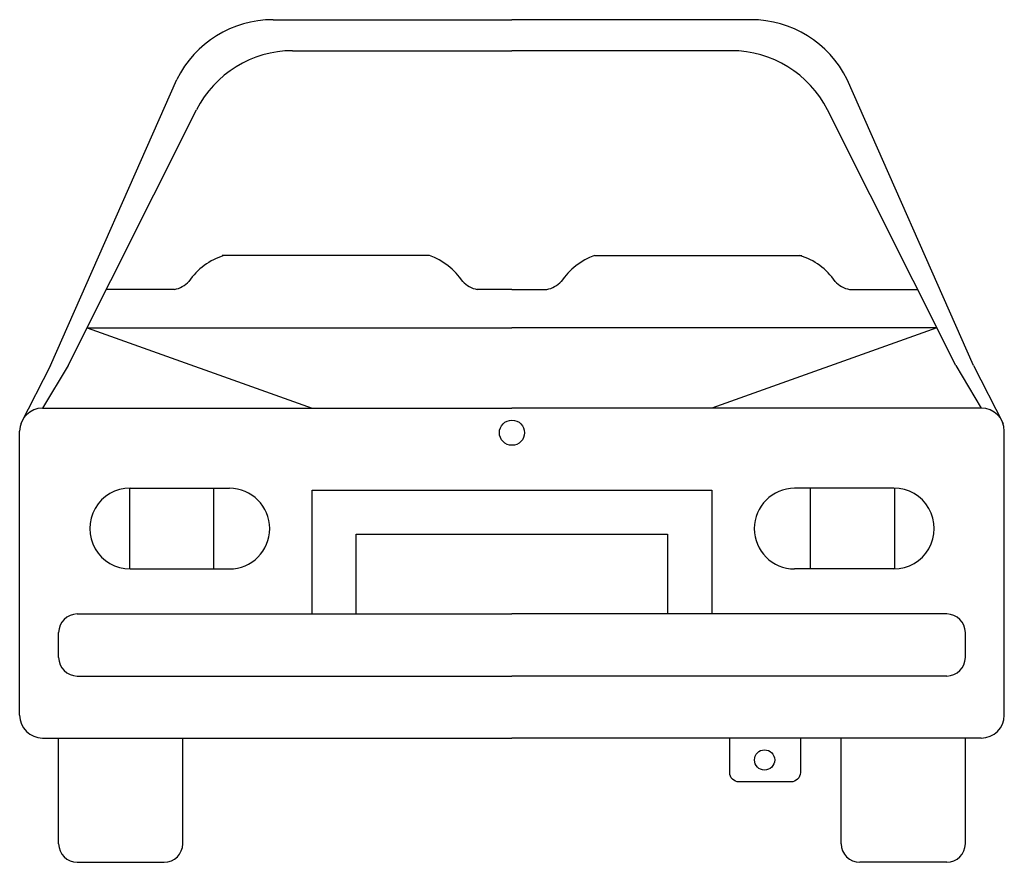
# Model space of a CAD drawing. Extents: x 16.33 to 17.92, y -10.56 to -9.2.
import ezdxf

# ---------------------------------------------------------------- set-up
doc = ezdxf.new("R2010")
doc.units = 0
doc.header["$MEASUREMENT"] = 0
doc.layers.get('0').update_dxf_attribs({"linetype": 'CONTINUOUS'})

# ---------------------------------------------------------------- blocks, each defined once
blk = doc.blocks.new('CARRITO')
for p, q in [((0.4141, 1.3616), (0.7989, 1.3616)), ((1.1838, 1.3616), (0.7989, 1.3616)), ((0.4454, 1.3116), (0.7989, 1.3116)), ((1.1524, 1.3116), (0.7989, 1.3116)), ((0.0555, 0.8044), (0.2591, 1.2654)), ((1.5424, 0.8044), (1.3388, 1.2654)), ((0.0841, 0.8044), (0.2908, 1.2162)), ((1.5138, 0.8044), (1.307, 1.2162)), ((0.666, 0.9817), (0.332, 0.9817)), ((0.9318, 0.9817), (1.2659, 0.9817)), ((0.2552, 0.9271), (0.1457, 0.9271)), ((0.7989, 0.9271), (0.7428, 0.9271)), ((0.7989, 0.9271), (0.8551, 0.9271)), ((1.3426, 0.9271), (1.4522, 0.9271)), ((0.1147, 0.8654), (0.477, 0.7359)), ((0.1147, 0.8654), (0.7989, 0.8654)), ((1.4832, 0.8654), (0.7989, 0.8654)), ((1.4832, 0.8654), (1.1208, 0.7359)), ((0.0555, 0.8044), (0.0079, 0.711)), ((0.0841, 0.8044), (0.0428, 0.7359)), ((1.5138, 0.8044), (1.555, 0.7359)), ((1.5424, 0.8044), (1.59, 0.711)), ((0.0428, 0.7359), (0.7989, 0.7359)), ((1.555, 0.7359), (0.7989, 0.7359)), ((0.0058, 0.2414), (0.0058, 0.6989)), ((1.592, 0.2414), (1.592, 0.6989)), ((0.1827, 0.6069), (0.1827, 0.4769)), ((0.1836, 0.6069), (0.3436, 0.6069)), ((0.3183, 0.6069), (0.3183, 0.4769)), ((1.4143, 0.6069), (1.2543, 0.6069)), ((1.2795, 0.6069), (1.2795, 0.4769)), ((1.4151, 0.6069), (1.4151, 0.4769)), ((0.1836, 0.4769), (0.3436, 0.4769)), ((1.4143, 0.4769), (1.2543, 0.4769)), ((0.0986, 0.4044), (0.7989, 0.4044)), ((1.4993, 0.4044), (0.7989, 0.4044)), ((0.0686, 0.3344), (0.0686, 0.3744)), ((1.5293, 0.3344), (1.5293, 0.3744)), ((0.0986, 0.3044), (0.7989, 0.3044)), ((1.4993, 0.3044), (0.7989, 0.3044)), ((0.0428, 0.2044), (0.7989, 0.2044)), ((0.0686, 0.0344), (0.0686, 0.2044)), ((0.2686, 0.0344), (0.2686, 0.2044)), ((1.555, 0.2044), (0.7989, 0.2044)), ((1.3293, 0.0344), (1.3293, 0.2044)), ((1.5293, 0.0344), (1.5293, 0.2044)), ((0.0986, 0.0044), (0.2386, 0.0044)), ((1.4993, 0.0044), (1.3593, 0.0044))]:
    blk.add_line(p, q)
for points in [[(0.477, 0.4044), (0.477, 0.6039), (0.7989, 0.6039), (1.1208, 0.6039), (1.1208, 0.4044)], [(0.5481, 0.4044), (0.5481, 0.5328), (0.7989, 0.5328), (1.0497, 0.5328), (1.0497, 0.4044)]]:
    blk.add_lwpolyline(points)
blk.add_lwpolyline([(1.2635, 0.2043), (1.2635, 0.149, -0.414214), (1.2484, 0.1339), (1.1648, 0.1339, -0.414214), (1.1497, 0.149), (1.1497, 0.2043)], format="xyb")
for centre, radius in [((0.7989, 0.6963), 0.0203), ((1.2059, 0.1692), 0.0163)]:
    blk.add_circle(centre, radius)
for centre, radius, start, end in [((0.4141, 1.1886), 0.173, 90, 153.6344), ((1.1838, 1.1886), 0.173, 26.3656, 90), ((0.4454, 1.1386), 0.173, 90, 153.3389), ((1.1524, 1.1386), 0.173, 26.6611, 90), ((0.3659, 0.8803), 0.106, 106.9635, 145.6693), ((0.6295, 0.8792), 0.1088, 33.9776, 70.3636), ((0.9684, 0.8792), 0.1088, 109.6364, 146.0224), ((1.232, 0.8803), 0.106, 34.3307, 73.0365), ((0.2482, 0.9667), 0.0402, 280.0686, 318.4909), ((0.7498, 0.9667), 0.0402, 221.5091, 259.9314), ((0.848, 0.9667), 0.0402, 280.0686, 318.4909), ((1.3497, 0.9667), 0.0402, 221.5091, 259.9314), ((0.0428, 0.6989), 0.037, 90, 180), ((1.555, 0.6989), 0.037, 360, 90), ((0.1836, 0.5419), 0.065, 89.9942, 270.0058), ((0.3436, 0.5419), 0.065, 270, 90), ((1.2543, 0.5419), 0.065, 90, 270), ((1.4143, 0.5419), 0.065, 269.9942, 90.0058), ((0.0986, 0.3744), 0.03, 90, 180), ((1.4993, 0.3744), 0.03, 0, 90), ((0.0986, 0.3344), 0.03, 180, 270), ((1.4993, 0.3344), 0.03, 270, 0), ((0.0428, 0.2414), 0.037, 180, 270), ((1.555, 0.2414), 0.037, 270, 360), ((0.0986, 0.0344), 0.03, 180, 270), ((0.2386, 0.0344), 0.03, 270, 0), ((1.3593, 0.0344), 0.03, 180, 270), ((1.4993, 0.0344), 0.03, 270, 0)]:
    blk.add_arc(centre, radius, start, end)

msp = doc.modelspace()

# ---------------------------------------------------------------- block references
msp.add_blockref('CARRITO', (16.3279, -10.5604))

doc.saveas('drawing.dxf')
